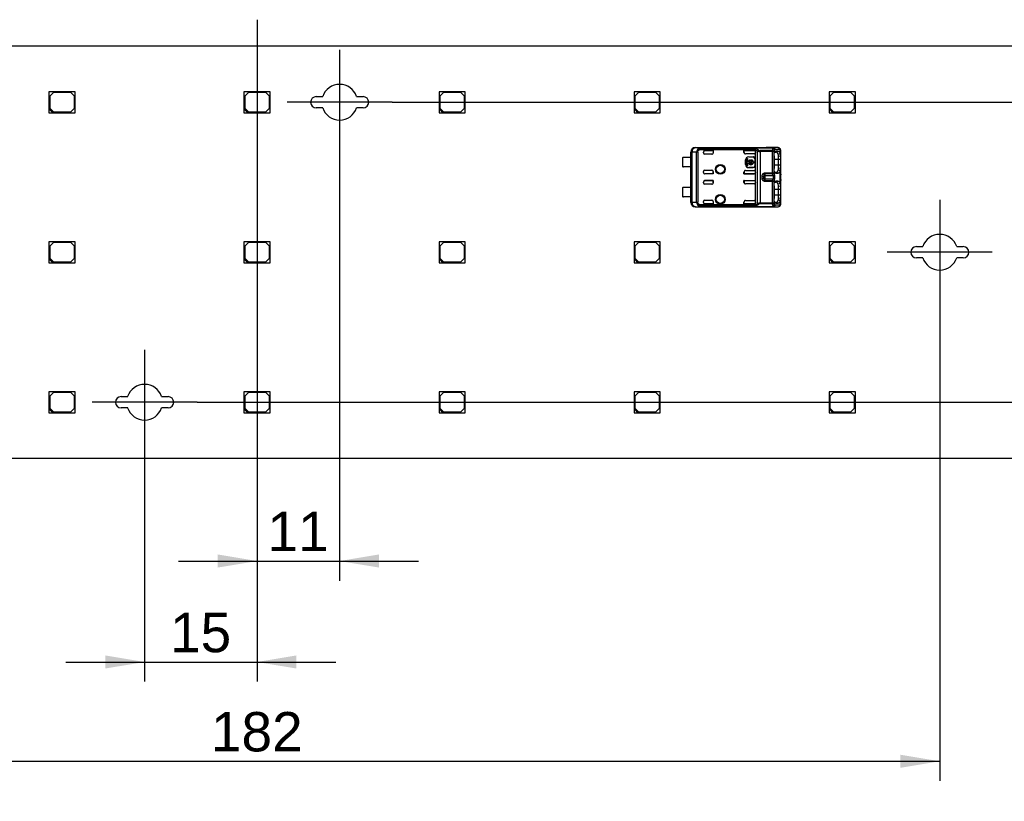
# Model space of a CAD drawing. Header units: millimetres. Extents: x 16 to 406, y 14 to 285.
# Tile 3 of 5: x 184 to 316, y 114 to 218. Entities that reach past the tile are written whole.
import ezdxf
from ezdxf.enums import TextEntityAlignment as Align
from ezdxf.lldxf.tags import DXFTag

# ---------------------------------------------------------------- set-up
doc = ezdxf.new("R2010")
doc.units = ezdxf.units.MM
doc.layers.add('Default', color=7, linetype='Continuous')
doc.layers.add('LINLED_3-ROW_110', color=7, linetype='Continuous')
doc.styles.add('SEACAD_Arial', font='arial.ttf')
tags = doc.linetypes.add('CENTER2', pattern=[28.575, 19.05, -3.175, 3.175, -3.175]).pattern_tags.tags
tags[10:11] = [DXFTag(74, 4), DXFTag(75, 0), DXFTag(340, '0'), DXFTag(46, 0.0), DXFTag(50, 0.0), DXFTag(44, 0.0), DXFTag(45, 0.0)]
tags[8:9] = [DXFTag(74, 4), DXFTag(75, 0), DXFTag(340, '0'), DXFTag(46, 0.0), DXFTag(50, 0.0), DXFTag(44, 0.0), DXFTag(45, 0.0)]
tags[6:7] = [DXFTag(74, 4), DXFTag(75, 0), DXFTag(340, '0'), DXFTag(46, 0.0), DXFTag(50, 0.0), DXFTag(44, 0.0), DXFTag(45, 0.0)]
tags[4:5] = [DXFTag(74, 4), DXFTag(75, 0), DXFTag(340, '0'), DXFTag(46, 0.0), DXFTag(50, 0.0), DXFTag(44, 0.0), DXFTag(45, 0.0)]
doc.dimstyles.new('ISO', dxfattribs={"dimtxt": 5.25, "dimasz": 5.25, "dimexe": 2.625, "dimexo": 0, "dimgap": 1.3125, "dimtad": 1, "dimtxsty": 'SEACAD_Arial', "dimblk1": '_SE_FILLED', "dimblk2": '_SE_FILLED', "dimsah": 1, "dimcen": 2.625, "dimadec": 0, "dimazin": 0, "dimtfac": 0.5, "dimtdec": 3, "dimtmove": 0, "dimatfit": 3, "dimfxl": 1, "dimarcsym": 0})

# ---------------------------------------------------------------- blocks, each defined once
blk = doc.blocks.new('SEANNOT_GROUP1')
at = {"layer": 'Default', "color": 7, "linetype": 'CENTER2'}
for p, q in [((201.01, 174.46), (201.01, 160.46)), ((208.01, 167.46), (194.01, 167.46))]:
    blk.add_line(p, q, dxfattribs=at)
blk = doc.blocks.new('SEANNOT_GROUP2')
at = {"layer": 'Default', "color": 7, "linetype": 'CENTER2'}
for p, q in [((227.01, 214.46), (227.01, 200.46)), ((234.01, 207.46), (220.01, 207.46))]:
    blk.add_line(p, q, dxfattribs=at)
blk = doc.blocks.new('SEANNOT_GROUP3')
at = {"layer": 'Default', "color": 7, "linetype": 'CENTER2'}
for p, q in [((307.01, 194.46), (307.01, 180.46)), ((314.01, 187.46), (300.01, 187.46))]:
    blk.add_line(p, q, dxfattribs=at)
blk = doc.blocks.new('SEANNOT_GROUP4')
at = {"layer": 'Default', "color": 7, "linetype": 'CENTER2'}
blk.add_line((216.01, 218.46), (216.01, 156.46), dxfattribs=at)
blk = doc.blocks.new('SE1')
at = {"layer": 'LINLED_3-ROW_110', "color": 7, "linetype": 'Continuous'}
for p, q in [((76.01, 214.96), (356.01, 214.96)), ((191.76, 208.86), (188.26, 208.86)), ((188.26, 208.86), (188.26, 206.56)), ((188.86, 208.76), (188.36, 208.26)), ((191.16, 208.76), (188.86, 208.76)), ((191.66, 208.26), (191.16, 208.76)), ((191.76, 206.06), (191.76, 208.86)), ((217.76, 208.86), (214.26, 208.86)), ((214.26, 208.86), (214.26, 206.56)), ((214.86, 208.76), (214.36, 208.26)), ((217.16, 208.76), (214.86, 208.76)), ((217.66, 208.26), (217.16, 208.76)), ((217.76, 206.06), (217.76, 208.86)), ((243.76, 208.86), (240.26, 208.86)), ((240.26, 208.86), (240.26, 206.56)), ((240.86, 208.76), (240.36, 208.26)), ((243.16, 208.76), (240.86, 208.76)), ((243.66, 208.26), (243.16, 208.76)), ((243.76, 206.06), (243.76, 208.86)), ((269.76, 208.86), (266.26, 208.86)), ((266.26, 208.86), (266.26, 206.56)), ((266.86, 208.76), (266.36, 208.26)), ((269.16, 208.76), (266.86, 208.76)), ((269.66, 208.26), (269.16, 208.76)), ((269.76, 206.06), (269.76, 208.86)), ((295.76, 208.86), (292.26, 208.86)), ((292.26, 208.86), (292.26, 206.56)), ((292.86, 208.76), (292.36, 208.26)), ((295.16, 208.76), (292.86, 208.76)), ((295.66, 208.26), (295.16, 208.76)), ((295.76, 206.06), (295.76, 208.86)), ((188.36, 208.26), (188.36, 206.66)), ((191.66, 206.66), (191.66, 208.26)), ((214.36, 208.26), (214.36, 206.66)), ((217.66, 206.66), (217.66, 208.26)), ((223.89, 208.21), (224.76, 208.21)), ((229.27, 208.21), (230.14, 208.21)), ((240.36, 208.26), (240.36, 206.66)), ((243.66, 206.66), (243.66, 208.26)), ((266.36, 208.26), (266.36, 206.66)), ((269.66, 206.66), (269.66, 208.26)), ((292.36, 208.26), (292.36, 206.66)), ((295.66, 206.66), (295.66, 208.26)), ((188.26, 206.56), (188.26, 206.06)), ((188.76, 206.06), (188.26, 206.56)), ((188.36, 206.66), (188.86, 206.16)), ((188.86, 206.16), (191.16, 206.16)), ((191.16, 206.16), (191.66, 206.66)), ((214.26, 206.56), (214.26, 206.06)), ((214.76, 206.06), (214.26, 206.56)), ((214.36, 206.66), (214.86, 206.16)), ((214.86, 206.16), (217.16, 206.16)), ((217.16, 206.16), (217.66, 206.66)), ((224.76, 206.71), (223.89, 206.71)), ((230.14, 206.71), (229.27, 206.71)), ((240.26, 206.56), (240.26, 206.06)), ((240.76, 206.06), (240.26, 206.56)), ((240.36, 206.66), (240.86, 206.16)), ((240.86, 206.16), (243.16, 206.16)), ((243.16, 206.16), (243.66, 206.66)), ((266.26, 206.56), (266.26, 206.06)), ((266.76, 206.06), (266.26, 206.56)), ((266.36, 206.66), (266.86, 206.16)), ((266.86, 206.16), (269.16, 206.16)), ((269.16, 206.16), (269.66, 206.66)), ((292.26, 206.56), (292.26, 206.06)), ((292.76, 206.06), (292.26, 206.56)), ((292.36, 206.66), (292.86, 206.16)), ((292.86, 206.16), (295.16, 206.16)), ((295.16, 206.16), (295.66, 206.66)), ((188.26, 206.06), (188.76, 206.06)), ((188.76, 206.06), (191.76, 206.06)), ((214.26, 206.06), (214.76, 206.06)), ((214.76, 206.06), (217.76, 206.06)), ((240.26, 206.06), (240.76, 206.06)), ((240.76, 206.06), (243.76, 206.06)), ((266.26, 206.06), (266.76, 206.06)), ((266.76, 206.06), (269.76, 206.06)), ((292.26, 206.06), (292.76, 206.06)), ((292.76, 206.06), (295.76, 206.06)), ((274.41, 201.41), (283.86, 201.41)), ((274.41, 201.41), (274.43, 201.39)), ((275.1, 201.38), (274.43, 201.39)), ((274.89, 201.28), (274.97, 201.11)), ((274.97, 201.29), (282.51, 201.29)), ((274.97, 201.29), (274.97, 201.11)), ((282.45, 201.11), (274.97, 201.11)), ((275.1, 201.38), (284.89, 201.38)), ((275.1, 201.38), (275.1, 201.38)), ((275.1, 201.38), (284.89, 201.38)), ((275.71, 201.01), (276.81, 201.01)), ((276.81, 201.01), (275.71, 201.01)), ((275.71, 201.01), (275.71, 201.01)), ((276.81, 201.01), (276.81, 200.71)), ((276.81, 201.01), (276.81, 200.71)), ((276.81, 201.01), (276.81, 201.01)), ((280.91, 200.77), (280.91, 201.01)), ((280.91, 201.01), (282.25, 201.01)), ((280.92, 201.01), (280.91, 201.01)), ((282.25, 201.01), (280.92, 201.01)), ((280.92, 200.76), (280.92, 201.01)), ((282.25, 201.01), (282.25, 201.01)), ((282.45, 201.1), (282.45, 201.11)), ((282.45, 200.81), (282.45, 201.1)), ((282.45, 201.1), (282.73, 200.95)), ((282.51, 201.29), (282.84, 201.09)), ((282.73, 193.97), (282.73, 200.95)), ((284.71, 201), (283.07, 201)), ((283.07, 201), (283.07, 200.87)), ((283.07, 200.87), (283.07, 194.04)), ((284.71, 200.87), (283.07, 200.87)), ((283.86, 201.4), (283.86, 201.41)), ((283.86, 201.4), (283.87, 201.4)), ((285.47, 201.4), (283.86, 201.4)), ((284.71, 201), (284.78, 201.22)), ((284.71, 200.87), (284.71, 201)), ((284.71, 198.04), (284.71, 200.87)), ((284.9, 200.87), (284.71, 200.87)), ((284.78, 201.22), (284.89, 201.38)), ((285.47, 201.4), (284.89, 201.38)), ((284.89, 201.38), (284.89, 201.38)), ((284.9, 200.87), (284.9, 198.04)), ((285.03, 200.82), (285.19, 200.82)), ((285.08, 201.18), (285.66, 201.2)), ((285.47, 200.92), (285.14, 200.92)), ((285.19, 200.82), (285.47, 200.92)), ((285.75, 200.6), (285.75, 201.16)), ((285.81, 200.25), (285.81, 201)), ((272.71, 200.03), (272.71, 198.88)), ((273.82, 200.08), (272.86, 200.08)), ((273.81, 200.08), (273.81, 200.81)), ((273.83, 200.81), (273.81, 200.81)), ((273.82, 200.08), (273.82, 198.83)), ((273.83, 200.79), (273.83, 200.81)), ((273.97, 200.79), (273.83, 200.79)), ((273.83, 200.79), (273.83, 200.79)), ((273.83, 194.13), (273.83, 200.79)), ((274.59, 200.79), (273.97, 200.79)), ((273.97, 200.79), (273.97, 194.13)), ((274.75, 200.79), (274.59, 200.79)), ((274.59, 194.13), (274.59, 200.79)), ((274.75, 200.79), (274.75, 194.13)), ((275.51, 200.71), (275.51, 200.81)), ((276.61, 200.51), (275.71, 200.51)), ((276.81, 200.71), (276.81, 200.71)), ((280.92, 200.76), (280.91, 200.77)), ((282.25, 200.57), (281.11, 200.57)), ((281.12, 199.16), (281.12, 199.76)), ((281.15, 199.76), (281.12, 199.76)), ((281.15, 199.16), (281.15, 199.76)), ((281.27, 198.96), (281.27, 199.95)), ((281.27, 199.95), (281.4, 199.95)), ((281.4, 199.95), (281.4, 199.52)), ((281.4, 199.52), (281.5, 199.52)), ((281.55, 200.18), (282.15, 200.18)), ((281.55, 200.18), (281.55, 200.16)), ((281.55, 200.16), (282.15, 200.16)), ((281.62, 199.52), (282.04, 199.52)), ((281.75, 199.78), (281.75, 199.66)), ((281.91, 199.66), (281.91, 199.78)), ((282.15, 200.16), (282.15, 200.18)), ((282.16, 199.52), (282.27, 199.52)), ((282.27, 199.52), (282.27, 199.39)), ((282.37, 199.96), (282.35, 199.96)), ((282.35, 199.96), (282.35, 198.96)), ((282.37, 199.96), (282.37, 198.96)), ((282.45, 200.81), (282.45, 200.77)), ((282.45, 198.15), (282.45, 200.77)), ((284.92, 200.31), (284.92, 198.61)), ((285.51, 199.81), (284.92, 199.81)), ((285.47, 200.53), (285.75, 200.6)), ((285.81, 200.25), (285.51, 200.21)), ((285.51, 199.81), (285.51, 200.21)), ((285.81, 199.81), (285.51, 199.81)), ((285.51, 199.11), (285.51, 199.81)), ((285.81, 199.81), (285.81, 200.25)), ((285.81, 199.11), (285.81, 199.81)), ((273.82, 198.83), (272.86, 198.83)), ((273.81, 196.08), (273.81, 198.83)), ((275.51, 198.1), (275.51, 198.21)), ((275.71, 198.41), (276.61, 198.41)), ((276.81, 198.21), (276.81, 197.9)), ((276.81, 197.9), (276.81, 198.21)), ((276.81, 198.21), (276.81, 198.21)), ((281.11, 198.35), (282.25, 198.35)), ((281.12, 199.16), (281.15, 199.16)), ((281.4, 198.96), (281.27, 198.96)), ((281.5, 199.39), (281.4, 199.39)), ((281.4, 199.39), (281.4, 198.96)), ((282.15, 198.76), (281.55, 198.76)), ((281.55, 198.76), (281.55, 198.73)), ((282.15, 198.73), (281.55, 198.73)), ((282.04, 199.39), (281.62, 199.39)), ((282.15, 198.73), (282.15, 198.76)), ((282.27, 199.39), (282.16, 199.39)), ((282.35, 198.96), (282.37, 198.96)), ((284.92, 199.11), (285.51, 199.11)), ((285.75, 198.32), (285.47, 198.39)), ((285.51, 199.11), (285.81, 199.11)), ((285.51, 198.71), (285.51, 199.11)), ((285.51, 198.71), (285.81, 198.67)), ((285.75, 196.6), (285.75, 198.32)), ((285.81, 198.67), (285.81, 199.11)), ((285.81, 197.88), (285.81, 198.67)), ((276.81, 197.9), (275.71, 197.9)), ((275.71, 197.9), (275.71, 197.9)), ((276.81, 197.9), (275.71, 197.9)), ((275.71, 197.01), (276.81, 197.01)), ((276.81, 197.01), (275.71, 197.01)), ((275.71, 197.01), (275.71, 197.01)), ((276.81, 197.9), (276.81, 197.9)), ((276.81, 197.01), (276.81, 196.71)), ((276.81, 196.71), (276.81, 197.01)), ((276.81, 197.01), (276.81, 197.01)), ((280.92, 198.16), (280.91, 198.15)), ((280.91, 197.9), (280.91, 198.15)), ((280.92, 197.9), (280.91, 197.9)), ((280.91, 197.9), (282.25, 197.9)), ((280.91, 196.77), (280.91, 197.01)), ((280.91, 197.01), (282.25, 197.01)), ((280.92, 197.01), (280.91, 197.01)), ((280.92, 198.16), (280.92, 197.9)), ((282.25, 197.9), (280.92, 197.9)), ((280.92, 197.01), (280.92, 196.76)), ((280.92, 197.01), (282.25, 197.01)), ((282.25, 197.9), (282.25, 197.9)), ((282.25, 197.01), (282.25, 197.01)), ((282.45, 198.15), (282.45, 198.1)), ((282.45, 196.81), (282.45, 198.1)), ((283.32, 197.32), (283.32, 197.6)), ((283.32, 197.6), (283.52, 197.57)), ((283.32, 197.32), (283.52, 197.35)), ((283.51, 197.49), (283.51, 197.47)), ((283.51, 197.47), (283.52, 197.35)), ((283.58, 197.79), (283.52, 197.57)), ((283.71, 198.04), (284.71, 198.04)), ((283.71, 198.04), (283.71, 197.92)), ((284.71, 197.92), (283.71, 197.92)), ((283.71, 197.92), (283.71, 197.7)), ((283.71, 197.7), (283.71, 197.21)), ((283.71, 197.7), (284.78, 197.7)), ((284.78, 197.21), (283.71, 197.21)), ((283.71, 197.21), (283.71, 197)), ((283.71, 197), (284.71, 197)), ((283.71, 197), (283.71, 196.87)), ((284.71, 197.92), (284.71, 198.04)), ((284.71, 198.04), (284.9, 198.04)), ((284.78, 197.7), (284.71, 197.92)), ((284.71, 197), (284.78, 197.21)), ((284.71, 196.87), (284.71, 197)), ((285.19, 198.1), (285.03, 198.1)), ((285.14, 198), (285.47, 198)), ((285.47, 196.92), (285.14, 196.92)), ((285.47, 198), (285.19, 198.1)), ((285.19, 196.82), (285.47, 196.92)), ((285.81, 197.88), (285.81, 197.85)), ((285.81, 197.06), (285.81, 197.04)), ((285.81, 196.25), (285.81, 197.04)), ((272.71, 196.03), (272.71, 194.88)), ((273.82, 196.08), (272.86, 196.08)), ((273.82, 196.08), (273.82, 194.83)), ((275.51, 196.71), (275.51, 196.81)), ((276.61, 196.51), (275.71, 196.51)), ((276.81, 196.71), (276.81, 196.71)), ((280.92, 196.76), (280.91, 196.77)), ((282.25, 196.57), (281.11, 196.57)), ((282.45, 196.81), (282.45, 196.77)), ((282.45, 194.15), (282.45, 196.77)), ((284.71, 196.87), (283.71, 196.87)), ((284.71, 194.04), (284.71, 196.87)), ((284.9, 196.87), (284.71, 196.87)), ((284.9, 196.87), (284.9, 194.04)), ((284.92, 196.31), (284.92, 194.61)), ((285.51, 195.81), (284.92, 195.81)), ((285.03, 196.82), (285.19, 196.82)), ((285.75, 196.61), (285.47, 196.53)), ((285.81, 196.25), (285.51, 196.21)), ((285.51, 195.81), (285.51, 196.21)), ((285.51, 195.11), (285.51, 195.81)), ((285.81, 195.81), (285.51, 195.81)), ((285.81, 195.81), (285.81, 196.25)), ((285.81, 195.11), (285.81, 195.81)), ((273.82, 194.83), (272.86, 194.83)), ((273.81, 194.11), (273.81, 194.83)), ((275.71, 194.41), (276.61, 194.41)), ((281.11, 194.35), (282.25, 194.35)), ((284.92, 195.11), (285.51, 195.11)), ((285.75, 194.32), (285.47, 194.39)), ((285.51, 194.71), (285.51, 195.11)), ((285.51, 195.11), (285.81, 195.11)), ((285.51, 194.71), (285.81, 194.67)), ((285.75, 193.76), (285.75, 194.32)), ((285.81, 194.67), (285.81, 195.11)), ((285.81, 193.91), (285.81, 194.67)), ((273.81, 194.11), (273.83, 194.11)), ((273.83, 194.13), (273.97, 194.13)), ((273.83, 194.13), (273.83, 194.12)), ((273.83, 194.11), (273.83, 194.12)), ((273.97, 194.13), (274.59, 194.13)), ((274.43, 193.53), (274.41, 193.51)), ((274.41, 193.51), (283.86, 193.51)), ((274.43, 193.53), (275.1, 193.53)), ((274.59, 194.13), (274.75, 194.13)), ((274.89, 193.65), (274.97, 193.8)), ((274.89, 193.65), (274.89, 193.64)), ((274.97, 193.8), (282.45, 193.8)), ((274.97, 193.8), (274.97, 193.62)), ((282.51, 193.62), (274.97, 193.62)), ((275.1, 193.54), (275.1, 193.53)), ((275.1, 193.54), (284.89, 193.54)), ((284.89, 193.53), (275.1, 193.53)), ((275.51, 194.1), (275.51, 194.21)), ((276.81, 193.9), (275.71, 193.9)), ((275.71, 193.9), (275.71, 193.9)), ((276.81, 193.9), (275.71, 193.9)), ((276.81, 194.21), (276.81, 193.9)), ((276.81, 194.21), (276.81, 194.21)), ((276.81, 194.21), (276.81, 193.9)), ((276.81, 193.9), (276.81, 193.9)), ((280.92, 194.16), (280.91, 194.15)), ((280.91, 193.9), (280.91, 194.15)), ((280.92, 193.9), (280.91, 193.9)), ((280.91, 193.9), (282.25, 193.9)), ((280.92, 193.9), (280.92, 194.16)), ((282.25, 193.9), (280.92, 193.9)), ((282.25, 193.9), (282.25, 193.9)), ((282.45, 194.15), (282.45, 194.1)), ((282.45, 193.82), (282.45, 194.1)), ((282.84, 193.82), (282.51, 193.62)), ((283.07, 194.04), (284.71, 194.04)), ((283.07, 194.04), (283.07, 193.92)), ((284.71, 193.92), (283.07, 193.92)), ((283.87, 193.52), (283.86, 193.52)), ((283.86, 193.51), (283.86, 193.52)), ((283.86, 193.52), (285.47, 193.52)), ((284.71, 193.92), (284.71, 194.04)), ((284.71, 194.04), (284.9, 194.04)), ((284.78, 193.69), (284.71, 193.92)), ((284.89, 193.54), (284.78, 193.69)), ((284.89, 193.53), (284.89, 193.54)), ((284.89, 193.53), (285.47, 193.52)), ((285.19, 194.1), (285.03, 194.1)), ((285.66, 193.72), (285.08, 193.73)), ((285.14, 194), (285.47, 194)), ((285.47, 194), (285.19, 194.1)), ((191.76, 188.86), (188.26, 188.86)), ((188.26, 188.86), (188.26, 186.56)), ((188.86, 188.76), (188.36, 188.26)), ((188.36, 188.26), (188.36, 186.66)), ((191.16, 188.76), (188.86, 188.76)), ((191.66, 188.26), (191.16, 188.76)), ((191.66, 186.66), (191.66, 188.26)), ((191.76, 186.06), (191.76, 188.86)), ((217.76, 188.86), (214.26, 188.86)), ((214.26, 188.86), (214.26, 186.56)), ((214.86, 188.76), (214.36, 188.26)), ((214.36, 188.26), (214.36, 186.66)), ((217.16, 188.76), (214.86, 188.76)), ((217.66, 188.26), (217.16, 188.76)), ((217.66, 186.66), (217.66, 188.26)), ((217.76, 186.06), (217.76, 188.86)), ((243.76, 188.86), (240.26, 188.86)), ((240.26, 188.86), (240.26, 186.56)), ((240.86, 188.76), (240.36, 188.26)), ((240.36, 188.26), (240.36, 186.66)), ((243.16, 188.76), (240.86, 188.76)), ((243.66, 188.26), (243.16, 188.76)), ((243.66, 186.66), (243.66, 188.26)), ((243.76, 186.06), (243.76, 188.86)), ((269.76, 188.86), (266.26, 188.86)), ((266.26, 188.86), (266.26, 186.56)), ((266.86, 188.76), (266.36, 188.26)), ((266.36, 188.26), (266.36, 186.66)), ((269.16, 188.76), (266.86, 188.76)), ((269.66, 188.26), (269.16, 188.76)), ((269.66, 186.66), (269.66, 188.26)), ((269.76, 186.06), (269.76, 188.86)), ((295.76, 188.86), (292.26, 188.86)), ((292.26, 188.86), (292.26, 186.56)), ((292.86, 188.76), (292.36, 188.26)), ((292.36, 188.26), (292.36, 186.66)), ((295.16, 188.76), (292.86, 188.76)), ((295.66, 188.26), (295.16, 188.76)), ((295.66, 186.66), (295.66, 188.26)), ((295.76, 186.06), (295.76, 188.86)), ((303.89, 188.21), (304.76, 188.21)), ((309.27, 188.21), (310.14, 188.21)), ((188.26, 186.56), (188.26, 186.06)), ((188.76, 186.06), (188.26, 186.56)), ((188.36, 186.66), (188.86, 186.16)), ((191.16, 186.16), (191.66, 186.66)), ((214.26, 186.56), (214.26, 186.06)), ((214.76, 186.06), (214.26, 186.56)), ((214.36, 186.66), (214.86, 186.16)), ((217.16, 186.16), (217.66, 186.66)), ((240.26, 186.56), (240.26, 186.06)), ((240.76, 186.06), (240.26, 186.56)), ((240.36, 186.66), (240.86, 186.16)), ((243.16, 186.16), (243.66, 186.66)), ((266.26, 186.56), (266.26, 186.06)), ((266.76, 186.06), (266.26, 186.56)), ((266.36, 186.66), (266.86, 186.16)), ((269.16, 186.16), (269.66, 186.66)), ((292.26, 186.56), (292.26, 186.06)), ((292.76, 186.06), (292.26, 186.56)), ((292.36, 186.66), (292.86, 186.16)), ((295.16, 186.16), (295.66, 186.66)), ((304.76, 186.71), (303.89, 186.71)), ((310.14, 186.71), (309.27, 186.71)), ((188.26, 186.06), (188.76, 186.06)), ((188.76, 186.06), (191.76, 186.06)), ((188.86, 186.16), (191.16, 186.16)), ((214.26, 186.06), (214.76, 186.06)), ((214.76, 186.06), (217.76, 186.06)), ((214.86, 186.16), (217.16, 186.16)), ((240.26, 186.06), (240.76, 186.06)), ((240.76, 186.06), (243.76, 186.06)), ((240.86, 186.16), (243.16, 186.16)), ((266.26, 186.06), (266.76, 186.06)), ((266.76, 186.06), (269.76, 186.06)), ((266.86, 186.16), (269.16, 186.16)), ((292.26, 186.06), (292.76, 186.06)), ((292.76, 186.06), (295.76, 186.06)), ((292.86, 186.16), (295.16, 186.16)), ((191.76, 168.86), (188.26, 168.86)), ((188.26, 168.86), (188.26, 166.56)), ((188.86, 168.76), (188.36, 168.26)), ((188.36, 168.26), (188.36, 166.66)), ((191.16, 168.76), (188.86, 168.76)), ((191.66, 168.26), (191.16, 168.76)), ((191.66, 166.66), (191.66, 168.26)), ((191.76, 166.06), (191.76, 168.86)), ((197.89, 168.21), (198.76, 168.21)), ((203.27, 168.21), (204.14, 168.21)), ((217.76, 168.86), (214.26, 168.86)), ((214.26, 168.86), (214.26, 166.56)), ((214.86, 168.76), (214.36, 168.26)), ((214.36, 168.26), (214.36, 166.66)), ((217.16, 168.76), (214.86, 168.76)), ((217.66, 168.26), (217.16, 168.76)), ((217.66, 166.66), (217.66, 168.26)), ((217.76, 166.06), (217.76, 168.86)), ((243.76, 168.86), (240.26, 168.86)), ((240.26, 168.86), (240.26, 166.56)), ((240.86, 168.76), (240.36, 168.26)), ((240.36, 168.26), (240.36, 166.66)), ((243.16, 168.76), (240.86, 168.76)), ((243.66, 168.26), (243.16, 168.76)), ((243.66, 166.66), (243.66, 168.26)), ((243.76, 166.06), (243.76, 168.86)), ((269.76, 168.86), (266.26, 168.86)), ((266.26, 168.86), (266.26, 166.56)), ((266.86, 168.76), (266.36, 168.26)), ((266.36, 168.26), (266.36, 166.66)), ((269.16, 168.76), (266.86, 168.76)), ((269.66, 168.26), (269.16, 168.76)), ((269.66, 166.66), (269.66, 168.26)), ((269.76, 166.06), (269.76, 168.86)), ((295.76, 168.86), (292.26, 168.86)), ((292.26, 168.86), (292.26, 166.56)), ((292.86, 168.76), (292.36, 168.26)), ((292.36, 168.26), (292.36, 166.66)), ((295.16, 168.76), (292.86, 168.76)), ((295.66, 168.26), (295.16, 168.76)), ((295.66, 166.66), (295.66, 168.26)), ((295.76, 166.06), (295.76, 168.86)), ((198.76, 166.71), (197.89, 166.71)), ((204.14, 166.71), (203.27, 166.71)), ((188.26, 166.56), (188.26, 166.06)), ((188.76, 166.06), (188.26, 166.56)), ((188.26, 166.06), (188.76, 166.06)), ((188.36, 166.66), (188.86, 166.16)), ((188.76, 166.06), (191.76, 166.06)), ((188.86, 166.16), (191.16, 166.16)), ((191.16, 166.16), (191.66, 166.66)), ((214.26, 166.56), (214.26, 166.06)), ((214.76, 166.06), (214.26, 166.56)), ((214.26, 166.06), (214.76, 166.06)), ((214.36, 166.66), (214.86, 166.16)), ((214.76, 166.06), (217.76, 166.06)), ((214.86, 166.16), (217.16, 166.16)), ((217.16, 166.16), (217.66, 166.66)), ((240.26, 166.56), (240.26, 166.06)), ((240.76, 166.06), (240.26, 166.56)), ((240.26, 166.06), (240.76, 166.06)), ((240.36, 166.66), (240.86, 166.16)), ((240.76, 166.06), (243.76, 166.06)), ((240.86, 166.16), (243.16, 166.16)), ((243.16, 166.16), (243.66, 166.66)), ((266.26, 166.56), (266.26, 166.06)), ((266.76, 166.06), (266.26, 166.56)), ((266.26, 166.06), (266.76, 166.06)), ((266.36, 166.66), (266.86, 166.16)), ((266.76, 166.06), (269.76, 166.06)), ((266.86, 166.16), (269.16, 166.16)), ((269.16, 166.16), (269.66, 166.66)), ((292.26, 166.56), (292.26, 166.06)), ((292.76, 166.06), (292.26, 166.56)), ((292.26, 166.06), (292.76, 166.06)), ((292.36, 166.66), (292.86, 166.16)), ((292.76, 166.06), (295.76, 166.06)), ((292.86, 166.16), (295.16, 166.16)), ((295.16, 166.16), (295.66, 166.66)), ((356.01, 159.96), (76.01, 159.96))]:
    blk.add_line(p, q, dxfattribs=at)
for centre, radius in [((277.76, 198.51), 0.657), ((277.76, 198.51), 0.586), ((277.76, 198.51), 0.55), ((277.76, 198.51), 0.552), ((277.76, 194.51), 0.657), ((277.76, 194.51), 0.586), ((277.76, 194.51), 0.55), ((277.76, 194.51), 0.552)]:
    blk.add_circle(centre, radius, dxfattribs=at)
for centre, radius, start, end in [((227.01, 207.46), 2.38, 18.4085, 161.5915), ((223.89, 207.46), 0.75, 90, 270), ((230.14, 207.46), 0.75, 270, 90), ((227.01, 207.46), 2.38, 198.4085, 341.5915), ((274.43, 200.79), 0.6, 90.004, 179.9956), ((275.17, 200.77), 0.581, 119.457, 178.84), ((274.96, 201.08), 0.213, 87.5513, 111.0362), ((283.28, 200.94), 0.848, 155.6734, 168.4245), ((283.1, 200.77), 0.416, 128.9398, 154.2406), ((283.08, 201.71), 0.832, 245.0685, 269.2655), ((283.09, 201.36), 0.363, 227.5953, 267.0776), ((284.68, 200.75), 0.249, 29.2716, 83.1726), ((284.72, 200.97), 0.262, 19.7317, 77.0474), ((284.87, 201.17), 0.207, 3.1147, 84.8365), ((285.8, 200.62), 0.935, 152.0828, 164.2359), ((285.28, 200.91), 0.346, 126.1301, 153.8376), ((285.47, 201.06), 0.334, 46.1008, 90.7779), ((285.46, 201.2), 0.195, 358.4846, 87.9947), ((285.43, 201.04), 0.378, 9.6947, 37.3605), ((272.86, 199.83), 0.25, 90, 126.8699), ((275.71, 200.71), 0.2, 180, 270), ((281.55, 199.76), 0.426, 90, 180), ((281.55, 199.76), 0.4, 90, 180), ((281.83, 199.46), 0.337, 104.2042, 168.6727), ((281.83, 199.46), 0.217, 112.432, 162.2153), ((281.83, 199.46), 0.337, 11.3273, 75.7958), ((281.83, 199.46), 0.217, 17.7847, 67.568), ((282.15, 199.96), 0.226, 0, 90), ((282.15, 199.96), 0.2, 0, 90), ((284.54, 200.24), 0.97, 358.0249, 17.1465), ((285.07, 200.3), 0.741, 355.7637, 23.6318), ((272.86, 199.08), 0.25, 233.1301, 270), ((275.71, 198.21), 0.2, 90, 180), ((281.55, 199.16), 0.426, 180, 270), ((281.55, 199.16), 0.4, 180, 270), ((281.83, 199.46), 0.337, 191.3273, 348.6727), ((281.83, 199.46), 0.217, 197.7847, 342.2153), ((282.15, 198.96), 0.2, 270, 0), ((282.15, 198.96), 0.226, 270, 360), ((284.4, 198.69), 1.12, 344.1159, 0.7245), ((285.07, 198.61), 0.742, 336.3726, 4.2627), ((284.18, 197.5), 0.668, 174.1343, 181.3005), ((284.68, 198.16), 0.249, 276.8284, 330.7273), ((284.68, 196.75), 0.249, 29.2767, 83.1684), ((284.73, 197.95), 0.253, 281.5705, 340.7471), ((284.73, 196.96), 0.253, 19.2531, 78.4293), ((285.82, 196.61), 0.962, 153.0574, 164.1819), ((283.94, 197.46), 1.1, 338.1484, 21.8517), ((287.65, 197.46), 1.88, 167.923, 192.103), ((288.04, 197.46), 2.26, 170.3484, 189.6847), ((272.86, 195.83), 0.25, 90, 126.8699), ((275.71, 196.71), 0.2, 180, 270), ((284.53, 196.24), 0.986, 358.1205, 17.0508), ((285.06, 196.3), 0.758, 355.9497, 23.3956), ((272.86, 195.08), 0.25, 233.1301, 270), ((275.71, 194.21), 0.2, 90, 180), ((284.4, 194.69), 1.12, 344.1161, 0.7254), ((285.07, 194.61), 0.741, 336.3608, 4.2684), ((274.43, 194.13), 0.6, 180.0044, 269.9972), ((275.18, 194.15), 0.593, 181.8595, 239.9225), ((274.97, 193.84), 0.213, 248.6596, 272.1387), ((281.96, 195.12), 1.39, 290.5133, 303.6746), ((282.87, 193.85), 0.427, 186.3279, 211.9726), ((283.08, 193.21), 0.829, 90.6971, 114.9695), ((283.09, 193.55), 0.368, 93.1464, 132.1822), ((284.68, 194.16), 0.249, 276.8293, 330.7266), ((284.73, 193.94), 0.252, 281.6615, 341.5714), ((284.87, 193.74), 0.207, 275.1481, 356.8921), ((285.8, 194.3), 0.934, 195.762, 207.932), ((285.28, 194.01), 0.346, 206.1713, 233.8588), ((285.47, 193.85), 0.333, 269.1659, 313.9876), ((285.46, 193.71), 0.195, 272.0087, 1.5161), ((285.45, 193.87), 0.364, 313.708, 2.4186), ((285.59, 193.74), 0.167, 312.1293, 8.1629), ((307.01, 187.46), 2.38, 18.4085, 161.5915), ((303.89, 187.46), 0.75, 90, 270), ((310.14, 187.46), 0.75, 270, 90), ((307.01, 187.46), 2.38, 198.4085, 341.5915), ((201.01, 167.46), 2.38, 18.4085, 161.5915), ((197.89, 167.46), 0.75, 90, 270), ((204.14, 167.46), 0.75, 270, 90), ((201.01, 167.46), 2.38, 198.4085, 341.5915)]:
    blk.add_arc(centre, radius, start, end, dxfattribs=at)
for centre, major_axis, ratio, start_param, end_param in [((274.41, 200.81), (0.424, -0.424), 0.999924, 2.35623, 3.926978), ((274.43, 200.79), (0.006, 0.6), 0.766027, 0.013567, 1.579437), ((275.71, 200.81), (0, -0.2), 0.999994, 3.141593, 4.712389), ((275.71, 200.81), (0, -0.2), 0.999994, 3.141593, 4.712375), ((282.25, 200.81), (0, -0.2), 0.999994, 1.570796, 3.141593), ((282.25, 200.81), (0, -0.2), 0.999994, 1.570796, 3.141593), ((283.86, 200.81), (0, 0.6), 0.999962, 6.103357, 6.283185), ((284.89, 201.18), (-0.005, 0.2), 0.939661, 4.689874, 6.25773), ((285.66, 200.3), (-0.001, -0.902), 0.342128, 2.840825, 3.150345), ((285.56, 201.16), (-0.134, -0.148), 0.8975, 2.254597, 3.141388), ((276.61, 200.71), (-0.2, 0), 0.999848, 1.570796, 3.141593), ((276.61, 200.71), (-0.2, 0), 0.999848, 1.570796, 3.141593), ((281.11, 200.77), (0.141, -0.141), 0.999695, 3.926839, 5.497939), ((281.12, 200.76), (0.141, -0.141), 0.999695, 3.932239, 4.712389), ((282.25, 200.77), (0, -0.2), 0.999848, 0, 1.570796), ((276.61, 198.21), (-0.2, 0), 0.999848, 3.141593, 4.712389), ((276.61, 198.21), (-0.2, 0), 0.999848, 3.141593, 4.712389), ((281.11, 198.15), (0.141, 0.141), 0.999695, 0.785246, 2.356347), ((281.12, 198.16), (0.141, 0.141), 0.999695, 1.570796, 2.356347), ((282.25, 198.15), (0, 0.2), 0.999848, 4.712389, 6.283185), ((275.71, 198.1), (0, 0.2), 0.999994, 1.570796, 3.141593), ((275.71, 198.1), (0, 0.2), 0.999994, 1.570796, 3.141593), ((275.71, 196.81), (0, -0.2), 0.999994, 3.141593, 4.712389), ((275.71, 196.81), (0, -0.2), 0.999994, 3.141593, 4.712389), ((282.25, 198.1), (0, 0.2), 0.999994, 3.141593, 4.712389), ((282.25, 198.1), (0, 0.2), 0.999994, 3.141593, 4.712389), ((282.25, 196.81), (0, -0.2), 0.999994, 1.570796, 3.141593), ((282.25, 196.81), (0, -0.2), 0.999994, 1.570796, 3.141593), ((283.71, 197.54), (-0.2, 0), 0.821429, 4.712389, 6.100671), ((283.71, 197.38), (0.2, 0), 0.821429, 3.324107, 4.712389), ((285.14, 198.66), (0, -0.938), 0.34202, -0.859272, -0.576897), ((276.61, 196.71), (-0.2, 0), 0.999848, 1.570796, 3.141593), ((276.61, 196.71), (-0.2, 0), 0.999848, 1.570796, 3.141593), ((281.11, 196.77), (0.141, -0.141), 0.999695, 3.926838, 5.497939), ((281.12, 196.76), (0.141, -0.141), 0.999695, 3.926838, 4.712389), ((282.25, 196.77), (0, -0.2), 0.999848, 0, 1.570796), ((276.61, 194.21), (-0.2, 0), 0.999848, 3.141593, 4.712389), ((276.61, 194.21), (-0.2, 0), 0.999848, 3.141593, 4.712389), ((281.11, 194.15), (0.141, 0.141), 0.999695, 0.785246, 2.356347), ((281.12, 194.16), (0.141, 0.141), 0.999695, 1.570796, 2.356347), ((282.25, 194.15), (0, 0.2), 0.999848, 4.712389, 6.283185), ((274.41, 194.11), (0.424, 0.424), 0.999924, 2.356207, 3.926956), ((274.43, 194.13), (-0.006, 0.6), 0.766027, 1.562157, 3.128038), ((275.71, 194.1), (0, 0.2), 0.999994, 1.570796, 3.141593), ((275.71, 194.1), (0, 0.2), 0.999994, 1.57081, 3.141593), ((282.25, 194.1), (0, 0.2), 0.999994, 3.141593, 4.712389), ((282.25, 194.1), (0, 0.2), 0.999994, 3.141593, 4.712389), ((283.86, 194.11), (0, 0.6), 0.999962, 3.141593, 3.321418), ((284.89, 193.73), (0.005, 0.2), 0.939661, 3.166998, 4.734915), ((285.66, 194.62), (0, 0.9), 0.34204, 3.132956, 3.443098), ((285.61, 193.91), (0.2, 0), 0.754543, 6.078958, 6.283069)]:
    blk.add_ellipse(centre, major_axis=major_axis, ratio=ratio, start_param=start_param, end_param=end_param, dxfattribs=at)
for points, degree in [([(274.75, 200.79), (274.75, 200.83), (274.77, 200.92), (274.84, 201.03), (274.92, 201.09), (274.97, 201.11)], 3), ([(285.75, 198.32), (285.64, 198), (285.47, 198)], 2), ([(285.47, 196.92), (285.64, 196.92), (285.75, 196.6)], 2), ([(285.75, 194.32), (285.64, 194), (285.47, 194)], 2), ([(274.97, 193.8), (274.92, 193.83), (274.84, 193.89), (274.77, 194), (274.75, 194.09), (274.75, 194.13)], 3), ([(282.45, 193.82), (282.45, 193.82), (282.45, 193.81), (282.45, 193.81), (282.45, 193.8), (282.45, 193.8)], 3)]:
    blk.add_open_spline(points, degree=degree, dxfattribs=at)
for points, degree, knots in [([(274.89, 201.28), (274.9, 201.29), (274.91, 201.32), (274.94, 201.34), (274.97, 201.37), (275.02, 201.38), (275.07, 201.38), (275.1, 201.38)], 3, [0, 0, 0, 0, 0.233305, 0.418726, 0.557587, 0.771407, 1, 1, 1, 1]), ([(275.1, 201.38), (275.09, 201.38), (275.07, 201.38), (275.04, 201.37), (275.02, 201.36), (275, 201.35), (274.99, 201.34), (274.98, 201.32), (274.97, 201.3), (274.97, 201.29)], 3, [0, 0, 0, 0, 0.113395, 0.227464, 0.348898, 0.483291, 0.634809, 0.806373, 1, 1, 1, 1]), ([(284.92, 200.31), (284.92, 200.55), (284.98, 200.74), (285.05, 200.92), (285.14, 200.92)], 2, [0, 0, 0, 0.5, 0.5, 1, 1, 1]), ([(285.47, 200.53), (285.46, 200.55), (285.44, 200.6), (285.41, 200.66), (285.37, 200.71), (285.33, 200.76), (285.28, 200.79), (285.24, 200.82), (285.2, 200.82), (285.19, 200.82)], 3, [0, 0, 0, 0, 0.119171, 0.246227, 0.381178, 0.524029, 0.674783, 0.83344, 1, 1, 1, 1]), ([(285.47, 200.92), (285.55, 200.92), (285.62, 200.84), (285.7, 200.75), (285.75, 200.6)], 2, [0, 0, 0, 0.5, 0.5, 1, 1, 1]), ([(285.81, 201), (285.81, 201.02), (285.81, 201.05), (285.8, 201.1), (285.78, 201.13), (285.76, 201.15), (285.75, 201.16)], 3, [0, 0, 0, 0, 0.244606, 0.491396, 0.742515, 1, 1, 1, 1]), ([(285.14, 198), (285.05, 198.01), (284.98, 198.18), (284.92, 198.35), (284.92, 198.61)], 2, [0, 0, 0, 0.5, 0.5, 1, 1, 1]), ([(285.19, 198.1), (285.2, 198.1), (285.23, 198.1), (285.27, 198.11), (285.3, 198.14), (285.35, 198.18), (285.41, 198.26), (285.45, 198.34), (285.47, 198.39)], 3, [0, 0, 0, 0, 0.13162, 0.259649, 0.384096, 0.504969, 0.752582, 1, 1, 1, 1]), ([(283.32, 197.6), (283.36, 197.79), (283.46, 197.91), (283.51, 197.97), (283.58, 198), (283.64, 198.04), (283.71, 198.04)], 2, [0, 0, 0, 0.5, 0.5, 0.75, 0.75, 1, 1, 1]), ([(283.71, 196.87), (283.57, 196.89), (283.46, 197.01), (283.41, 197.07), (283.37, 197.15), (283.34, 197.22), (283.32, 197.32)], 2, [0, 0, 0, 0.5, 0.5, 0.75, 0.75, 1, 1, 1]), ([(283.52, 197.35), (283.52, 197.32), (283.53, 197.27), (283.55, 197.2), (283.58, 197.13), (283.61, 197.08), (283.64, 197.04), (283.67, 197.01), (283.7, 197), (283.71, 197)], 3, [0, 0, 0, 0, 0.180622, 0.363866, 0.549849, 0.69593, 0.816556, 0.915955, 1, 1, 1, 1]), ([(283.71, 197.92), (283.71, 197.92), (283.69, 197.91), (283.67, 197.9), (283.64, 197.88), (283.61, 197.85), (283.59, 197.81), (283.58, 197.79)], 3, [0, 0, 0, 0, 0.116292, 0.245911, 0.39736, 0.643352, 1, 1, 1, 1]), ([(284.78, 197.21), (284.79, 197.22), (284.8, 197.24), (284.82, 197.28), (284.84, 197.33), (284.85, 197.38), (284.85, 197.43), (284.85, 197.48), (284.85, 197.54), (284.84, 197.59), (284.82, 197.63), (284.8, 197.67), (284.79, 197.69), (284.78, 197.7)], 3, [0, 0, 0, 0, 0.095482, 0.187791, 0.277611, 0.365684, 0.452798, 0.539767, 0.627407, 0.716518, 0.80786, 0.90214, 1, 1, 1, 1]), ([(284.92, 196.31), (284.92, 196.55), (284.98, 196.74), (285.05, 196.92), (285.14, 196.92)], 2, [0, 0, 0, 0.5, 0.5, 1, 1, 1]), ([(285.47, 196.53), (285.46, 196.55), (285.44, 196.6), (285.41, 196.66), (285.37, 196.71), (285.33, 196.76), (285.28, 196.79), (285.24, 196.82), (285.2, 196.82), (285.19, 196.82)], 3, [0, 0, 0, 0, 0.119189, 0.246257, 0.381214, 0.524065, 0.674813, 0.833458, 1, 1, 1, 1]), ([(285.14, 194), (285.05, 194.01), (284.98, 194.18), (284.92, 194.35), (284.92, 194.61)], 2, [0, 0, 0, 0.5, 0.5, 1, 1, 1]), ([(285.19, 194.1), (285.2, 194.1), (285.23, 194.1), (285.27, 194.11), (285.3, 194.14), (285.35, 194.18), (285.41, 194.26), (285.45, 194.34), (285.47, 194.39)], 3, [0, 0, 0, 0, 0.13162, 0.259649, 0.384096, 0.504969, 0.752582, 1, 1, 1, 1]), ([(275.1, 193.53), (275.09, 193.53), (275.06, 193.53), (275.02, 193.54), (274.99, 193.55), (274.95, 193.56), (274.92, 193.59), (274.9, 193.62), (274.89, 193.64)], 3, [0, 0, 0, 0, 0.122214, 0.238699, 0.352338, 0.466231, 0.68875, 1, 1, 1, 1]), ([(274.97, 193.62), (274.98, 193.61), (274.98, 193.59), (275, 193.57), (275.02, 193.55), (275.06, 193.54), (275.09, 193.54), (275.1, 193.54)], 3, [0, 0, 0, 0, 0.264912, 0.488067, 0.676456, 0.841557, 1, 1, 1, 1]), ([(285.75, 193.76), (285.76, 193.77), (285.78, 193.78), (285.79, 193.81), (285.81, 193.84), (285.81, 193.87), (285.81, 193.9), (285.81, 193.91)], 3, [0, 0, 0, 0, 0.206395, 0.408543, 0.607471, 0.804252, 1, 1, 1, 1])]:
    blk.add_open_spline(points, degree=degree, knots=knots, dxfattribs=at)
blk.add_rational_spline([(282.73, 193.97), (282.76, 193.91), (282.8, 193.86), (282.84, 193.82)], [1.05939443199, 0.980194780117, 0.980201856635, 1.05941566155], degree=3, dxfattribs=at)
blk = doc.blocks.new('DMBLK33')
at = {"layer": 'Default', "linetype": 'Continuous'}
for points in [[(195.76, 131.96), (201.01, 132.83), (195.76, 133.71)], [(221.26, 131.96), (221.26, 133.71), (216.01, 132.83)]]:
    blk.add_hatch(color=7, dxfattribs=at).paths.add_polyline_path(points)
at = {"layer": 'Default', "color": 7, "linetype": 'Continuous'}
for p, q in [((201.01, 160.46), (201.01, 130.21)), ((216.01, 156.46), (216.01, 130.21)), ((190.51, 132.83), (226.51, 132.83))]:
    blk.add_line(p, q, dxfattribs=at)
at = {"layer": 'Default', "color": 7, "linetype": 'Continuous', "style": 'SEACAD_Arial'}
blk.add_text('15', height=5.25, dxfattribs=at).set_placement((204.4, 139.39), align=Align.TOP_LEFT)
blk = doc.blocks.new('_SE_FILLED')
at = {"color": 0}
blk.add_line((0, 0), (-1, 0), dxfattribs=at)
blk.add_solid([(0, 0), (-1, -0.1665), (-1, 0.1665), (0, 0)], dxfattribs=at)
blk = doc.blocks.new('DMBLK34')
at = {"layer": 'Default', "linetype": 'Continuous'}
for points in [[(210.76, 145.42), (216.01, 146.29), (210.76, 147.17)], [(232.26, 145.42), (232.26, 147.17), (227.01, 146.29)]]:
    blk.add_hatch(color=7, dxfattribs=at).paths.add_polyline_path(points)
at = {"layer": 'Default', "color": 7, "linetype": 'Continuous'}
for p, q in [((227.01, 200.46), (227.01, 143.67)), ((216.01, 156.46), (216.01, 143.67)), ((205.51, 146.29), (237.51, 146.29))]:
    blk.add_line(p, q, dxfattribs=at)
at = {"layer": 'Default', "color": 7, "linetype": 'Continuous', "style": 'SEACAD_Arial'}
blk.add_text('11', height=5.25, dxfattribs=at).set_placement((217.4, 152.86), align=Align.TOP_LEFT)
blk = doc.blocks.new('DMBLK35')
at = {"layer": 'Default', "linetype": 'Continuous'}
for points in [[(130.26, 118.72), (130.26, 120.47), (125.01, 119.6)], [(301.76, 118.72), (307.01, 119.6), (301.76, 120.47)]]:
    blk.add_hatch(color=7, dxfattribs=at).paths.add_polyline_path(points)
at = {"layer": 'Default', "color": 7, "linetype": 'Continuous'}
for p, q in [((125.01, 180.46), (125.01, 116.97)), ((307.01, 180.46), (307.01, 116.97)), ((125.01, 119.6), (307.01, 119.6))]:
    blk.add_line(p, q, dxfattribs=at)
at = {"layer": 'Default', "color": 7, "linetype": 'Continuous', "style": 'SEACAD_Arial'}
blk.add_text('182', height=5.25, dxfattribs=at).set_placement((209.85, 126.16), align=Align.TOP_LEFT)
blk = doc.blocks.new('DMBLK36')
at = {"layer": 'Default', "linetype": 'Continuous'}
for points in [[(81.26, 104.8), (81.26, 106.55), (76.01, 105.68)], [(350.76, 104.8), (356.01, 105.68), (350.76, 106.55)]]:
    blk.add_hatch(color=7, dxfattribs=at).paths.add_polyline_path(points)
at = {"layer": 'Default', "color": 7, "linetype": 'Continuous'}
for p, q in [((76.01, 214.96), (76.01, 103.05)), ((356.01, 214.96), (356.01, 103.05)), ((76.01, 105.68), (356.01, 105.68))]:
    blk.add_line(p, q, dxfattribs=at)
at = {"layer": 'Default', "color": 7, "linetype": 'Continuous', "style": 'SEACAD_Arial'}
blk.add_text('280', height=5.25, dxfattribs=at).set_placement((209.85, 112.24), align=Align.TOP_LEFT)
blk = doc.blocks.new('DMBLK37')
at = {"layer": 'Default', "linetype": 'Continuous'}
for points in [[(368.54, 202.21), (367.67, 207.46), (366.79, 202.21)], [(368.54, 172.71), (366.79, 172.71), (367.67, 167.46)]]:
    blk.add_hatch(color=7, dxfattribs=at).paths.add_polyline_path(points)
at = {"layer": 'Default', "color": 7, "linetype": 'Continuous'}
for p, q in [((234.01, 207.46), (370.29, 207.46)), ((367.67, 207.46), (367.67, 167.46)), ((208.01, 167.46), (370.29, 167.46))]:
    blk.add_line(p, q, dxfattribs=at)
at = {"layer": 'Default', "color": 7, "linetype": 'Continuous', "style": 'SEACAD_Arial'}
blk.add_text('40', height=5.25, rotation=90, dxfattribs=at).set_placement((361.1, 183.35), align=Align.TOP_LEFT)

msp = doc.modelspace()

# ---------------------------------------------------------------- block references
at = {"layer": 'Default'}
for name in ['SEANNOT_GROUP4', 'SE1', 'SEANNOT_GROUP2', 'SEANNOT_GROUP3', 'SEANNOT_GROUP1']:
    msp.add_blockref(name, (0, 0), dxfattribs=at)

# ---------------------------------------------------------------- dimensions: what is measured, and where the dimension line sits
at = {"layer": 'Default', "color": 7, "linetype": 'Continuous'}
for base, p1, p2, angle, picture, middle, dimtype in [((76.01299, 105.67513), (76.01299, 214.95853), (356.01299, 214.95853), 0, 'DMBLK36', (216.01299, 105.67513), 161), ((367.66659, 167.45853), (227.01299, 207.45853), (201.01299, 167.45853), 90, 'DMBLK37', (367.66659, 187.45853), 160), ((125.01299, 119.59516), (125.01299, 187.45853), (307.01299, 187.45853), 0, 'DMBLK35', (216.01299, 119.59516), 161)]:
    dim = msp.add_linear_dim(base=base, p1=p1, p2=p2, angle=angle, text='\\A1;<>', dimstyle='ISO', dxfattribs=at)
    dim.commit()
    dim.dimension.update_dxf_attribs({"geometry": picture, "text_midpoint": middle, "dimtype": dimtype})
for base, p1, p2, picture, middle in [((227.01299, 146.29423), (216.01299, 156.45853), (227.01299, 207.45853), 'DMBLK34', (221.51299, 146.29423)), ((216.01299, 132.8306), (201.01299, 167.45853), (216.01299, 156.45853), 'DMBLK33', (208.51299, 132.8306))]:
    dim = msp.add_linear_dim(base=base, p1=p1, p2=p2, text='\\A1;<>', dimstyle='ISO', dxfattribs=at)
    dim.commit()
    dim.dimension.update_dxf_attribs({"geometry": picture, "text_midpoint": middle, "dimtype": 160})

doc.saveas('drawing.dxf')
